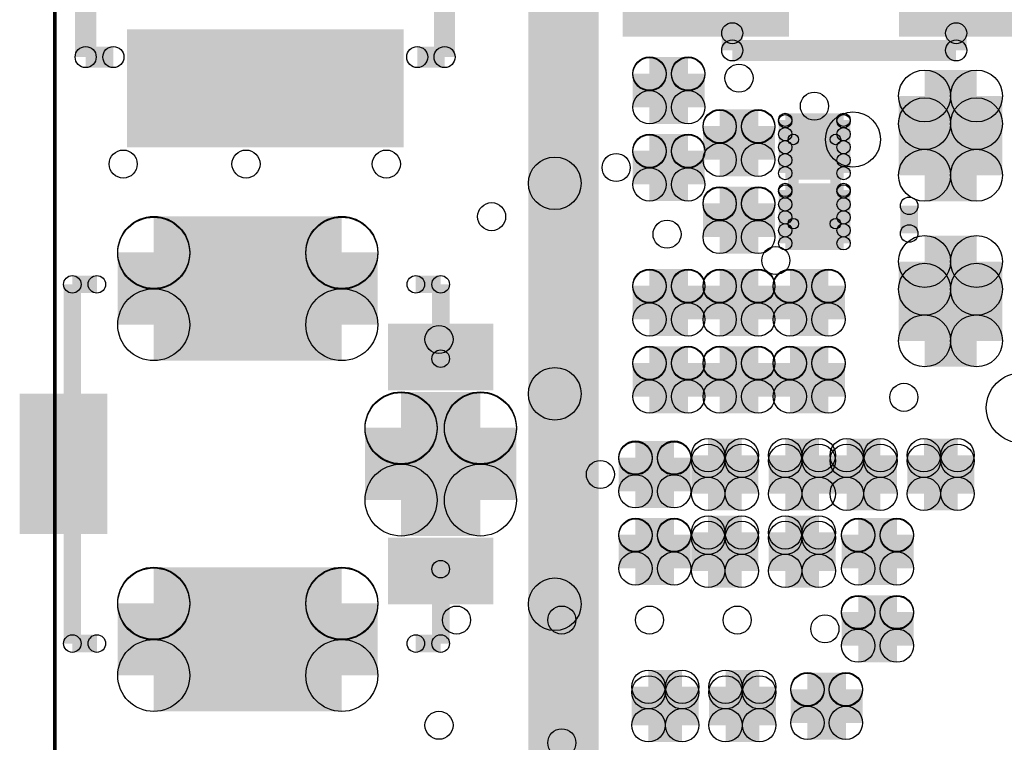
# Model space of a CAD drawing. Extents: x 0 to 123, y 0 to 26.
# Tile 2 of 14: x 2.58 to 9.71, y 11.09 to 16.32. Entities that reach past the tile are written whole.
import ezdxf

# ---------------------------------------------------------------- set-up
doc = ezdxf.new("R2010")
doc.units = 0
doc.layers.get('0').update_dxf_attribs({"linetype": 'CONTINUOUS'})
for name, color, linetype in [('XIAOESP32C3_GTO', 3, 'CONTINUOUS'), ('XIAOESP32C3_GTS', 10, 'CONTINUOUS'), ('XIAOESP32C3_TXT', 14, 'CONTINUOUS')]:
    doc.layers.add(name, color=color, linetype=linetype)

# ---------------------------------------------------------------- blocks, each defined once
blk = doc.blocks.new('ROUND_5')
blk.add_circle((0, 0), 0.254)
blk = doc.blocks.new('ROUND_49')
blk.add_circle((0, 0), 0.1994)
blk = doc.blocks.new('RECTANGLE_50')
blk.add_solid([(0.3175, 0.508), (0.3175, -0.508), (-0.3175, 0.508), (-0.3175, -0.508)])
blk = doc.blocks.new('RECTANGLE_51')
blk.add_solid([(0.381, 0.2413), (0.381, -0.2413), (-0.381, 0.2413), (-0.381, -0.2413)])
blk = doc.blocks.new('ROUND_12')
blk.add_circle((0, 0), 0.0762)
blk = doc.blocks.new('ROUND_14')
blk.add_circle((0, 0), 0.0635)
blk = doc.blocks.new('ROUND_39')
blk.add_circle((0, 0), 0.0381)
blk = doc.blocks.new('RECTANGLE_67')
blk.add_solid([(1.00203, 0.42672), (1.00203, -0.42672), (-1.00203, 0.42672), (-1.00203, -0.42672)])
blk = doc.blocks.new('RECTANGLE_68')
blk.add_solid([(0.60198, 0.40132), (0.60198, -0.40132), (-0.60198, 0.40132), (-0.60198, -0.40132)])
blk = doc.blocks.new('ROUND_53')
blk.add_circle((0, 0), 0.1905)
blk = doc.blocks.new('ROUND_54')
blk.add_circle((0, 0), 0.1206)
blk = doc.blocks.new('ROUND_58')
blk.add_circle((0, 0), 0.0483)
blk = doc.blocks.new('ROUND_61')
blk.add_circle((0, 0), 0.188)
blk = doc.blocks.new('ROUND_62')
blk.add_circle((0, 0), 0.2604)
blk = doc.blocks.new('ROUND_24')
blk.add_circle((0, 0), 0.1016)

msp = doc.modelspace()

# ---------------------------------------------------------------- linework, layer by layer
at = {"layer": 'XIAOESP32C3_GTO'}
for points, const_width in [([(2.83718, 20.08886), (2.83718, 6.11886)], 0.0254), ([(6.52018, 6.88086), (6.52018, 19.32686)], 0.508), ([(3.0607, 16.05026), (3.0607, 19.05)], 0.1524), ([(5.65912, 19.05), (5.65912, 16.05026)], 0.1524), ([(7.74192, 16.09852), (7.74192, 16.22298)], 0.1524), ([(9.36244, 16.22298), (9.36244, 16.09852)], 0.1524), ([(3.26136, 16.05026), (3.0607, 16.05026)], 0.1524), ([(5.65912, 16.05026), (5.461, 16.05026)], 0.1524), ([(9.36244, 16.09852), (7.74192, 16.09852)], 0.1524), ([(8.18388, 15.45336), (8.48868, 15.45336)], 0.0762), ([(8.18388, 14.84376), (8.18388, 15.45336)], 0.0762), ([(8.48868, 15.45336), (8.48868, 14.84376)], 0.0762), ([(9.02208, 14.77264), (9.02208, 14.9733)], 0.127), ([(8.48868, 14.84376), (8.18388, 14.84376)], 0.0762), ([(3.14198, 14.40434), (2.96418, 14.40434)], 0.127), ([(2.96418, 14.40434), (2.96418, 11.80338)], 0.127), ([(5.63118, 14.40434), (5.45084, 14.40434)], 0.127), ([(5.63118, 14.40434), (5.63118, 13.86586)], 0.127), ([(5.63118, 11.80338), (5.63118, 12.34186)], 0.127), ([(2.96418, 11.80338), (3.14198, 11.80338)], 0.127), ([(5.45084, 11.80338), (5.63118, 11.80338)], 0.127)]:
    msp.add_lwpolyline(points, dxfattribs=dict(at, const_width=const_width))
at = {"layer": 'XIAOESP32C3_GTS'}
for points, const_width in [([(2.83718, 20.08886), (2.83718, 6.11886)], 0.0254), ([(7.14248, 15.93088), (7.14248, 15.68704)], 0.2413), ([(7.14248, 15.93088), (7.42188, 15.93088)], 0.2413), ([(7.14248, 15.9258), (7.42188, 15.9258)], 0.2413), ([(7.42188, 15.93088), (7.42188, 15.68704)], 0.2413), ([(9.13384, 15.19428), (9.13384, 15.76832)], 0.37592), ([(9.13384, 15.76832), (9.50976, 15.76832)], 0.37592), ([(9.50976, 15.76832), (9.50976, 15.19428)], 0.37592), ([(7.42188, 15.68704), (7.14248, 15.68704)], 0.2413), ([(9.13384, 15.56766), (9.50976, 15.56766)], 0.37592), ([(7.65048, 15.54988), (7.65048, 15.30604)], 0.2413), ([(7.65048, 15.54988), (7.92988, 15.54988)], 0.2413), ([(7.65048, 15.5448), (7.92988, 15.5448)], 0.2413), ([(7.92988, 15.54988), (7.92988, 15.30604)], 0.2413), ([(8.12546, 15.5956), (8.12546, 15.20952)], 0.09652), ([(8.12546, 15.5956), (8.5471, 15.5956)], 0.09652), ([(8.5471, 15.58544), (8.12546, 15.58544)], 0.09652), ([(8.5471, 15.5956), (8.5471, 15.20952)], 0.09652), ([(8.12546, 15.49146), (8.5471, 15.49146)], 0.09652), ([(7.14248, 15.37208), (7.14248, 15.12824)], 0.2413), ([(7.14248, 15.37208), (7.42188, 15.37208)], 0.2413), ([(7.14248, 15.367), (7.42188, 15.367)], 0.2413), ([(7.42188, 15.37208), (7.42188, 15.12824)], 0.2413), ([(7.92988, 15.30604), (7.65048, 15.30604)], 0.2413), ([(8.5471, 15.39748), (8.12546, 15.39748)], 0.09652), ([(6.45668, 15.13586), (6.45668, 13.61186)], 0.381), ([(8.12546, 15.3035), (8.5471, 15.3035)], 0.09652), ([(9.50976, 15.19428), (9.13384, 15.19428)], 0.37592), ([(8.5471, 15.20952), (8.12546, 15.20952)], 0.09652), ([(7.42188, 15.12824), (7.14248, 15.12824)], 0.2413), ([(7.65048, 14.99108), (7.65048, 14.74724)], 0.2413), ([(7.65048, 14.99108), (7.92988, 14.99108)], 0.2413), ([(7.92988, 14.99108), (7.92988, 14.74724)], 0.2413), ([(8.12546, 15.0876), (8.12546, 14.70152)], 0.09652), ([(8.12546, 15.0876), (8.5471, 15.0876)], 0.09652), ([(8.5471, 15.07744), (8.12546, 15.07744)], 0.09652), ([(8.5471, 15.0876), (8.5471, 14.70152)], 0.09652), ([(7.65048, 14.986), (7.92988, 14.986)], 0.2413), ([(8.12546, 14.98346), (8.5471, 14.98346)], 0.09652), ([(8.5471, 14.88948), (8.12546, 14.88948)], 0.09652), ([(4.9149, 14.63548), (3.55346, 14.63548)], 0.5207), ([(3.55346, 14.11224), (3.55346, 14.63548)], 0.5207), ([(3.55346, 14.6304), (4.9149, 14.6304)], 0.5207), ([(4.9149, 14.63548), (4.9149, 14.11224)], 0.5207), ([(7.92988, 14.74724), (7.65048, 14.74724)], 0.2413), ([(8.12546, 14.7955), (8.5471, 14.7955)], 0.09652), ([(9.13384, 14.56944), (9.13384, 13.9954)], 0.37592), ([(9.13384, 14.56944), (9.50976, 14.56944)], 0.37592), ([(9.50976, 14.56944), (9.50976, 13.9954)], 0.37592), ([(8.5471, 14.70152), (8.12546, 14.70152)], 0.09652), ([(9.13384, 14.36878), (9.50976, 14.36878)], 0.37592), ([(7.14248, 14.39418), (7.14248, 14.15034)], 0.2413), ([(7.14248, 14.39418), (7.42188, 14.39418)], 0.2413), ([(7.14248, 14.3891), (7.42188, 14.3891)], 0.2413), ([(7.42188, 14.39418), (7.42188, 14.15034)], 0.2413), ([(7.65048, 14.39418), (7.65048, 14.15034)], 0.2413), ([(7.65048, 14.39418), (7.92988, 14.39418)], 0.2413), ([(7.65048, 14.3891), (7.92988, 14.3891)], 0.2413), ([(7.92988, 14.39418), (7.92988, 14.15034)], 0.2413), ([(8.15848, 14.39418), (8.15848, 14.15034)], 0.2413), ([(8.15848, 14.39418), (8.43788, 14.39418)], 0.2413), ([(8.15848, 14.3891), (8.43788, 14.3891)], 0.2413), ([(8.43788, 14.39418), (8.43788, 14.15034)], 0.2413), ([(4.9149, 14.11224), (3.55346, 14.11224)], 0.5207), ([(7.42188, 14.15034), (7.14248, 14.15034)], 0.2413), ([(7.92988, 14.15034), (7.65048, 14.15034)], 0.2413), ([(8.43788, 14.15034), (8.15848, 14.15034)], 0.2413), ([(9.50976, 13.9954), (9.13384, 13.9954)], 0.37592), ([(7.14248, 13.83538), (7.14248, 13.59154)], 0.2413), ([(7.14248, 13.83538), (7.42188, 13.83538)], 0.2413), ([(7.14248, 13.8303), (7.42188, 13.8303)], 0.2413), ([(7.42188, 13.83538), (7.42188, 13.59154)], 0.2413), ([(7.65048, 13.83538), (7.65048, 13.59154)], 0.2413), ([(7.65048, 13.83538), (7.92988, 13.83538)], 0.2413), ([(7.65048, 13.8303), (7.92988, 13.8303)], 0.2413), ([(7.92988, 13.83538), (7.92988, 13.59154)], 0.2413), ([(8.15848, 13.83538), (8.15848, 13.59154)], 0.2413), ([(8.15848, 13.83538), (8.43788, 13.83538)], 0.2413), ([(8.15848, 13.8303), (8.43788, 13.8303)], 0.2413), ([(8.43788, 13.83538), (8.43788, 13.59154)], 0.2413), ([(7.42188, 13.59154), (7.14248, 13.59154)], 0.2413), ([(7.92988, 13.59154), (7.65048, 13.59154)], 0.2413), ([(8.43788, 13.59154), (8.15848, 13.59154)], 0.2413), ([(5.34416, 12.84224), (5.34416, 13.36548)], 0.5207), ([(5.34416, 13.36548), (5.9182, 13.36548)], 0.5207), ([(5.9182, 13.3604), (5.34416, 13.3604)], 0.5207), ([(5.9182, 13.36548), (5.9182, 12.84224)], 0.5207), ([(7.04088, 13.14958), (7.04088, 12.90574)], 0.2413), ([(7.04088, 13.14958), (7.32028, 13.14958)], 0.2413), ([(7.04088, 13.1445), (7.32028, 13.1445)], 0.2413), ([(7.32028, 13.14958), (7.32028, 12.90574)], 0.2413), ([(7.8105, 13.16736), (7.56666, 13.16736)], 0.2413), ([(7.56666, 12.88796), (7.56666, 13.16736)], 0.2413), ([(7.8105, 13.16736), (7.8105, 12.88796)], 0.2413), ([(8.3693, 13.16736), (8.12546, 13.16736)], 0.2413), ([(8.12546, 12.88796), (8.12546, 13.16736)], 0.2413), ([(8.3693, 13.16736), (8.3693, 12.88796)], 0.2413), ([(8.56996, 13.16736), (8.8138, 13.16736)], 0.2413), ([(8.56996, 12.88796), (8.56996, 13.16736)], 0.2413), ([(8.8138, 13.16736), (8.8138, 12.88796)], 0.2413), ([(9.12876, 13.16736), (9.3726, 13.16736)], 0.2413), ([(9.12876, 12.88796), (9.12876, 13.16736)], 0.2413), ([(9.3726, 13.16736), (9.3726, 12.88796)], 0.2413), ([(7.56666, 13.12672), (7.8105, 13.12672)], 0.2413), ([(8.12546, 13.12672), (8.3693, 13.12672)], 0.2413), ([(8.56996, 13.12672), (8.8138, 13.12672)], 0.2413), ([(9.12876, 13.12672), (9.3726, 13.12672)], 0.2413), ([(5.34416, 12.84224), (5.9182, 12.84224)], 0.5207), ([(7.32028, 12.90574), (7.04088, 12.90574)], 0.2413), ([(7.8105, 12.88796), (7.56666, 12.88796)], 0.2413), ([(8.3693, 12.88796), (8.12546, 12.88796)], 0.2413), ([(8.8138, 12.88796), (8.56996, 12.88796)], 0.2413), ([(9.3726, 12.88796), (9.12876, 12.88796)], 0.2413), ([(7.04088, 12.59078), (7.04088, 12.34694)], 0.2413), ([(7.04088, 12.59078), (7.32028, 12.59078)], 0.2413), ([(7.04088, 12.5857), (7.32028, 12.5857)], 0.2413), ([(7.32028, 12.59078), (7.32028, 12.34694)], 0.2413), ([(7.56666, 12.32916), (7.56666, 12.60856)], 0.2413), ([(7.56666, 12.60856), (7.8105, 12.60856)], 0.2413), ([(7.8105, 12.56792), (7.56666, 12.56792)], 0.2413), ([(7.8105, 12.60856), (7.8105, 12.32916)], 0.2413), ([(8.12546, 12.32916), (8.12546, 12.60856)], 0.2413), ([(8.12546, 12.60856), (8.3693, 12.60856)], 0.2413), ([(8.3693, 12.56792), (8.12546, 12.56792)], 0.2413), ([(8.3693, 12.60856), (8.3693, 12.32916)], 0.2413), ([(8.65378, 12.34694), (8.65378, 12.59078)], 0.2413), ([(8.65378, 12.59078), (8.93318, 12.59078)], 0.2413), ([(8.93318, 12.5857), (8.65378, 12.5857)], 0.2413), ([(8.93318, 12.59078), (8.93318, 12.34694)], 0.2413), ([(7.32028, 12.34694), (7.04088, 12.34694)], 0.2413), ([(7.56666, 12.32916), (7.8105, 12.32916)], 0.2413), ([(8.12546, 12.32916), (8.3693, 12.32916)], 0.2413), ([(8.93318, 12.34694), (8.65378, 12.34694)], 0.2413), ([(4.9149, 12.09548), (3.55346, 12.09548)], 0.5207), ([(3.55346, 11.57224), (3.55346, 12.09548)], 0.5207), ([(3.55346, 12.0904), (4.9149, 12.0904)], 0.5207), ([(4.9149, 12.09548), (4.9149, 11.57224)], 0.5207), ([(6.45668, 12.08786), (6.45668, 8.15086)], 0.381), ([(8.65378, 11.78814), (8.65378, 12.03198)], 0.2413), ([(8.65378, 12.03198), (8.93318, 12.03198)], 0.2413), ([(8.93318, 12.0269), (8.65378, 12.0269)], 0.2413), ([(8.93318, 12.03198), (8.93318, 11.78814)], 0.2413), ([(8.93318, 11.78814), (8.65378, 11.78814)], 0.2413), ([(4.9149, 11.57224), (3.55346, 11.57224)], 0.5207), ([(7.13486, 11.21156), (7.13486, 11.49096)], 0.2413), ([(7.13486, 11.49096), (7.3787, 11.49096)], 0.2413), ([(7.3787, 11.45032), (7.13486, 11.45032)], 0.2413), ([(7.3787, 11.49096), (7.3787, 11.21156)], 0.2413), ([(7.69366, 11.21156), (7.69366, 11.49096)], 0.2413), ([(7.69366, 11.49096), (7.9375, 11.49096)], 0.2413), ([(7.9375, 11.45032), (7.69366, 11.45032)], 0.2413), ([(7.9375, 11.49096), (7.9375, 11.21156)], 0.2413), ([(8.28548, 11.22934), (8.28548, 11.47318)], 0.2413), ([(8.28548, 11.47318), (8.56488, 11.47318)], 0.2413), ([(8.56488, 11.4681), (8.28548, 11.4681)], 0.2413), ([(8.56488, 11.47318), (8.56488, 11.22934)], 0.2413), ([(8.56488, 11.22934), (8.28548, 11.22934)], 0.2413), ([(7.3787, 11.21156), (7.13486, 11.21156)], 0.2413), ([(7.9375, 11.21156), (7.69366, 11.21156)], 0.2413)]:
    msp.add_lwpolyline(points, dxfattribs=dict(at, const_width=const_width))

# ---------------------------------------------------------------- block references
at = {"layer": 'XIAOESP32C3_GTO'}
for name, p in [('ROUND_12', (7.74192, 16.22298)), ('ROUND_12', (9.36244, 16.22298)), ('ROUND_12', (3.0607, 16.05026)), ('ROUND_12', (3.26136, 16.05026)), ('ROUND_12', (5.461, 16.05026)), ('ROUND_12', (5.65912, 16.05026)), ('ROUND_12', (7.74192, 16.09852)), ('ROUND_12', (9.36244, 16.09852)), ('ROUND_49', (8.61568, 15.45336)), ('ROUND_39', (8.18388, 15.45336)), ('ROUND_39', (8.18388, 15.45336)), ('ROUND_39', (8.48868, 15.45336)), ('ROUND_14', (9.02208, 14.9733)), ('ROUND_39', (8.18388, 14.84376)), ('ROUND_39', (8.48868, 14.84376)), ('ROUND_14', (9.02208, 14.77264)), ('ROUND_14', (2.96418, 14.40434)), ('ROUND_14', (3.14198, 14.40434)), ('ROUND_14', (5.45084, 14.40434)), ('ROUND_14', (5.63118, 14.40434)), ('ROUND_14', (5.63118, 14.40434)), ('RECTANGLE_51', (5.63118, 13.87856)), ('ROUND_14', (5.63118, 13.86586)), ('ROUND_5', (9.83488, 13.51026)), ('RECTANGLE_50', (2.90068, 13.10386)), ('RECTANGLE_51', (5.63118, 12.32916)), ('ROUND_14', (5.63118, 12.34186)), ('ROUND_14', (2.96418, 11.80338)), ('ROUND_14', (3.14198, 11.80338)), ('ROUND_14', (5.45084, 11.80338)), ('ROUND_14', (5.63118, 11.80338))]:
    msp.add_blockref(name, p, dxfattribs=at)
at = {"layer": 'XIAOESP32C3_GTS'}
for name, p in [('RECTANGLE_68', (7.55142, 16.5989)), ('RECTANGLE_68', (9.5504, 16.5989)), ('RECTANGLE_67', (4.36118, 15.8242)), ('ROUND_54', (7.14248, 15.93088)), ('ROUND_54', (7.14248, 15.93088)), ('ROUND_54', (7.14248, 15.9258)), ('ROUND_54', (7.42188, 15.93088)), ('ROUND_54', (7.42188, 15.9258)), ('ROUND_61', (9.13384, 15.76832)), ('ROUND_61', (9.50976, 15.76832)), ('ROUND_54', (7.14248, 15.68704)), ('ROUND_54', (7.14248, 15.68704)), ('ROUND_54', (7.42188, 15.68704)), ('ROUND_61', (9.13384, 15.56766)), ('ROUND_61', (9.50976, 15.56766)), ('ROUND_54', (7.65048, 15.54988)), ('ROUND_54', (7.65048, 15.54988)), ('ROUND_54', (7.65048, 15.5448)), ('ROUND_54', (7.92988, 15.54988)), ('ROUND_54', (7.92988, 15.5448)), ('ROUND_58', (8.12546, 15.5956)), ('ROUND_58', (8.12546, 15.5956)), ('ROUND_58', (8.12546, 15.58544)), ('ROUND_58', (8.5471, 15.5956)), ('ROUND_58', (8.5471, 15.58544)), ('ROUND_58', (8.12546, 15.49146)), ('ROUND_58', (8.5471, 15.49146)), ('ROUND_54', (7.14248, 15.37208)), ('ROUND_54', (7.14248, 15.37208)), ('ROUND_54', (7.14248, 15.367)), ('ROUND_54', (7.42188, 15.37208)), ('ROUND_54', (7.42188, 15.367)), ('ROUND_54', (7.65048, 15.30604)), ('ROUND_54', (7.65048, 15.30604)), ('ROUND_54', (7.92988, 15.30604)), ('ROUND_58', (8.12546, 15.39748)), ('ROUND_58', (8.5471, 15.39748)), ('ROUND_53', (6.45668, 15.13586)), ('ROUND_58', (8.12546, 15.3035)), ('ROUND_58', (8.5471, 15.3035)), ('ROUND_61', (9.13384, 15.19428)), ('ROUND_61', (9.13384, 15.19428)), ('ROUND_61', (9.50976, 15.19428)), ('ROUND_58', (8.12546, 15.20952)), ('ROUND_58', (8.12546, 15.20952)), ('ROUND_58', (8.5471, 15.20952)), ('ROUND_54', (7.14248, 15.12824)), ('ROUND_54', (7.14248, 15.12824)), ('ROUND_54', (7.42188, 15.12824)), ('ROUND_54', (7.65048, 14.99108)), ('ROUND_54', (7.65048, 14.99108)), ('ROUND_54', (7.92988, 14.99108)), ('ROUND_58', (8.12546, 15.0876)), ('ROUND_58', (8.12546, 15.0876)), ('ROUND_58', (8.12546, 15.07744)), ('ROUND_58', (8.5471, 15.0876)), ('ROUND_58', (8.5471, 15.07744)), ('ROUND_54', (7.65048, 14.986)), ('ROUND_54', (7.92988, 14.986)), ('ROUND_58', (8.12546, 14.98346)), ('ROUND_58', (8.5471, 14.98346)), ('ROUND_58', (8.12546, 14.88948)), ('ROUND_58', (8.5471, 14.88948)), ('ROUND_62', (3.55346, 14.63548)), ('ROUND_62', (3.55346, 14.63548)), ('ROUND_62', (3.55346, 14.6304)), ('ROUND_62', (4.9149, 14.63548)), ('ROUND_62', (4.9149, 14.63548)), ('ROUND_62', (4.9149, 14.6304)), ('ROUND_54', (7.65048, 14.74724)), ('ROUND_54', (7.65048, 14.74724)), ('ROUND_54', (7.92988, 14.74724)), ('ROUND_58', (8.12546, 14.7955)), ('ROUND_58', (8.5471, 14.7955)), ('ROUND_61', (9.13384, 14.56944)), ('ROUND_61', (9.13384, 14.56944)), ('ROUND_61', (9.50976, 14.56944)), ('ROUND_58', (8.12546, 14.70152)), ('ROUND_58', (8.12546, 14.70152)), ('ROUND_58', (8.5471, 14.70152)), ('ROUND_61', (9.13384, 14.36878)), ('ROUND_61', (9.50976, 14.36878)), ('ROUND_54', (7.14248, 14.39418)), ('ROUND_54', (7.14248, 14.39418)), ('ROUND_54', (7.14248, 14.3891)), ('ROUND_54', (7.42188, 14.39418)), ('ROUND_54', (7.42188, 14.3891)), ('ROUND_54', (7.65048, 14.39418)), ('ROUND_54', (7.65048, 14.39418)), ('ROUND_54', (7.65048, 14.3891)), ('ROUND_54', (7.92988, 14.39418)), ('ROUND_54', (7.92988, 14.3891)), ('ROUND_54', (8.15848, 14.39418)), ('ROUND_54', (8.15848, 14.39418)), ('ROUND_54', (8.15848, 14.3891)), ('ROUND_54', (8.43788, 14.39418)), ('ROUND_54', (8.43788, 14.3891)), ('ROUND_62', (3.55346, 14.11224)), ('ROUND_62', (4.9149, 14.11224)), ('ROUND_54', (7.14248, 14.15034)), ('ROUND_54', (7.14248, 14.15034)), ('ROUND_54', (7.42188, 14.15034)), ('ROUND_54', (7.65048, 14.15034)), ('ROUND_54', (7.65048, 14.15034)), ('ROUND_54', (7.92988, 14.15034)), ('ROUND_54', (8.15848, 14.15034)), ('ROUND_54', (8.15848, 14.15034)), ('ROUND_54', (8.43788, 14.15034)), ('ROUND_61', (9.13384, 13.9954)), ('ROUND_61', (9.13384, 13.9954)), ('ROUND_61', (9.50976, 13.9954)), ('ROUND_54', (7.14248, 13.83538)), ('ROUND_54', (7.14248, 13.83538)), ('ROUND_54', (7.14248, 13.8303)), ('ROUND_54', (7.42188, 13.83538)), ('ROUND_54', (7.42188, 13.8303)), ('ROUND_54', (7.65048, 13.83538)), ('ROUND_54', (7.65048, 13.83538)), ('ROUND_54', (7.65048, 13.8303)), ('ROUND_54', (7.92988, 13.83538)), ('ROUND_54', (7.92988, 13.8303)), ('ROUND_54', (8.15848, 13.83538)), ('ROUND_54', (8.15848, 13.83538)), ('ROUND_54', (8.15848, 13.8303)), ('ROUND_54', (8.43788, 13.83538)), ('ROUND_54', (8.43788, 13.8303)), ('ROUND_53', (6.45668, 13.61186)), ('ROUND_54', (7.14248, 13.59154)), ('ROUND_54', (7.14248, 13.59154)), ('ROUND_54', (7.42188, 13.59154)), ('ROUND_54', (7.65048, 13.59154)), ('ROUND_54', (7.65048, 13.59154)), ('ROUND_54', (7.92988, 13.59154)), ('ROUND_54', (8.15848, 13.59154)), ('ROUND_54', (8.15848, 13.59154)), ('ROUND_54', (8.43788, 13.59154)), ('ROUND_62', (5.34416, 13.36548)), ('ROUND_62', (5.34416, 13.3604)), ('ROUND_62', (5.9182, 13.36548)), ('ROUND_62', (5.9182, 13.3604)), ('ROUND_54', (7.04088, 13.14958)), ('ROUND_54', (7.04088, 13.14958)), ('ROUND_54', (7.04088, 13.1445)), ('ROUND_54', (7.32028, 13.14958)), ('ROUND_54', (7.32028, 13.1445)), ('ROUND_54', (7.56666, 13.16736)), ('ROUND_54', (7.56666, 13.16736)), ('ROUND_54', (7.8105, 13.16736)), ('ROUND_54', (7.8105, 13.16736)), ('ROUND_54', (8.12546, 13.16736)), ('ROUND_54', (8.12546, 13.16736)), ('ROUND_54', (8.3693, 13.16736)), ('ROUND_54', (8.3693, 13.16736)), ('ROUND_54', (8.56996, 13.16736)), ('ROUND_54', (8.56996, 13.16736)), ('ROUND_54', (8.8138, 13.16736)), ('ROUND_54', (9.12876, 13.16736)), ('ROUND_54', (9.12876, 13.16736)), ('ROUND_54', (9.3726, 13.16736)), ('ROUND_54', (7.56666, 13.12672)), ('ROUND_54', (7.8105, 13.12672)), ('ROUND_54', (8.12546, 13.12672)), ('ROUND_54', (8.3693, 13.12672)), ('ROUND_54', (8.56996, 13.12672)), ('ROUND_54', (8.8138, 13.12672)), ('ROUND_54', (9.12876, 13.12672)), ('ROUND_54', (9.3726, 13.12672)), ('ROUND_62', (5.34416, 12.84224)), ('ROUND_62', (5.34416, 12.84224)), ('ROUND_62', (5.9182, 12.84224)), ('ROUND_62', (5.9182, 12.84224)), ('ROUND_54', (7.04088, 12.90574)), ('ROUND_54', (7.04088, 12.90574)), ('ROUND_54', (7.32028, 12.90574)), ('ROUND_54', (7.56666, 12.88796)), ('ROUND_54', (7.8105, 12.88796)), ('ROUND_54', (8.12546, 12.88796)), ('ROUND_54', (8.3693, 12.88796)), ('ROUND_54', (8.56996, 12.88796)), ('ROUND_54', (8.8138, 12.88796)), ('ROUND_54', (9.12876, 12.88796)), ('ROUND_54', (9.3726, 12.88796)), ('ROUND_54', (7.04088, 12.59078)), ('ROUND_54', (7.04088, 12.59078)), ('ROUND_54', (7.04088, 12.5857)), ('ROUND_54', (7.32028, 12.59078)), ('ROUND_54', (7.32028, 12.5857)), ('ROUND_54', (7.56666, 12.60856)), ('ROUND_54', (7.56666, 12.56792)), ('ROUND_54', (7.8105, 12.60856)), ('ROUND_54', (7.8105, 12.56792)), ('ROUND_54', (8.12546, 12.60856)), ('ROUND_54', (8.12546, 12.56792)), ('ROUND_54', (8.3693, 12.60856)), ('ROUND_54', (8.3693, 12.56792)), ('ROUND_54', (8.65378, 12.59078)), ('ROUND_54', (8.65378, 12.5857)), ('ROUND_54', (8.93318, 12.59078)), ('ROUND_54', (8.93318, 12.59078)), ('ROUND_54', (8.93318, 12.5857)), ('ROUND_54', (7.04088, 12.34694)), ('ROUND_54', (7.04088, 12.34694)), ('ROUND_54', (7.32028, 12.34694)), ('ROUND_54', (7.56666, 12.32916)), ('ROUND_54', (7.56666, 12.32916)), ('ROUND_54', (7.8105, 12.32916)), ('ROUND_54', (7.8105, 12.32916)), ('ROUND_54', (8.12546, 12.32916)), ('ROUND_54', (8.12546, 12.32916)), ('ROUND_54', (8.3693, 12.32916)), ('ROUND_54', (8.3693, 12.32916)), ('ROUND_54', (8.65378, 12.34694)), ('ROUND_54', (8.93318, 12.34694)), ('ROUND_62', (3.55346, 12.09548)), ('ROUND_62', (3.55346, 12.09548)), ('ROUND_62', (3.55346, 12.0904)), ('ROUND_62', (4.9149, 12.09548)), ('ROUND_62', (4.9149, 12.09548)), ('ROUND_62', (4.9149, 12.0904)), ('ROUND_53', (6.45668, 12.08786)), ('ROUND_54', (8.65378, 12.03198)), ('ROUND_54', (8.65378, 12.0269)), ('ROUND_54', (8.93318, 12.03198)), ('ROUND_54', (8.93318, 12.03198)), ('ROUND_54', (8.93318, 12.0269)), ('ROUND_54', (8.65378, 11.78814)), ('ROUND_54', (8.93318, 11.78814)), ('ROUND_62', (3.55346, 11.57224)), ('ROUND_62', (4.9149, 11.57224)), ('ROUND_54', (7.13486, 11.49096)), ('ROUND_54', (7.13486, 11.45032)), ('ROUND_54', (7.3787, 11.49096)), ('ROUND_54', (7.3787, 11.45032)), ('ROUND_54', (7.69366, 11.49096)), ('ROUND_54', (7.69366, 11.45032)), ('ROUND_54', (7.9375, 11.49096)), ('ROUND_54', (7.9375, 11.45032)), ('ROUND_54', (8.28548, 11.47318)), ('ROUND_54', (8.28548, 11.4681)), ('ROUND_54', (8.56488, 11.47318)), ('ROUND_54', (8.56488, 11.47318)), ('ROUND_54', (8.56488, 11.4681)), ('ROUND_54', (8.28548, 11.22934)), ('ROUND_54', (8.56488, 11.22934)), ('ROUND_54', (7.13486, 11.21156)), ('ROUND_54', (7.3787, 11.21156)), ('ROUND_54', (7.3787, 11.21156)), ('ROUND_54', (7.69366, 11.21156)), ('ROUND_54', (7.9375, 11.21156)), ('ROUND_54', (7.9375, 11.21156))]:
    msp.add_blockref(name, p, dxfattribs=at)
at = {"layer": 'XIAOESP32C3_TXT'}
for p in [(7.79018, 15.89786), (8.33628, 15.69466), (3.33248, 15.27556), (4.22148, 15.27556), (5.23748, 15.27556), (6.90118, 15.25016), (5.99948, 14.89456), (7.26948, 14.76756), (8.05688, 14.57706), (5.61848, 14.00556), (8.98398, 13.58646), (6.78688, 13.02766), (5.74548, 11.97356), (6.50748, 11.97356), (7.14248, 11.97356), (7.77748, 11.97356), (8.41248, 11.91006), (5.61848, 11.21156), (6.50748, 11.08456)]:
    msp.add_blockref('ROUND_24', p, dxfattribs=at)

doc.saveas('drawing.dxf')
